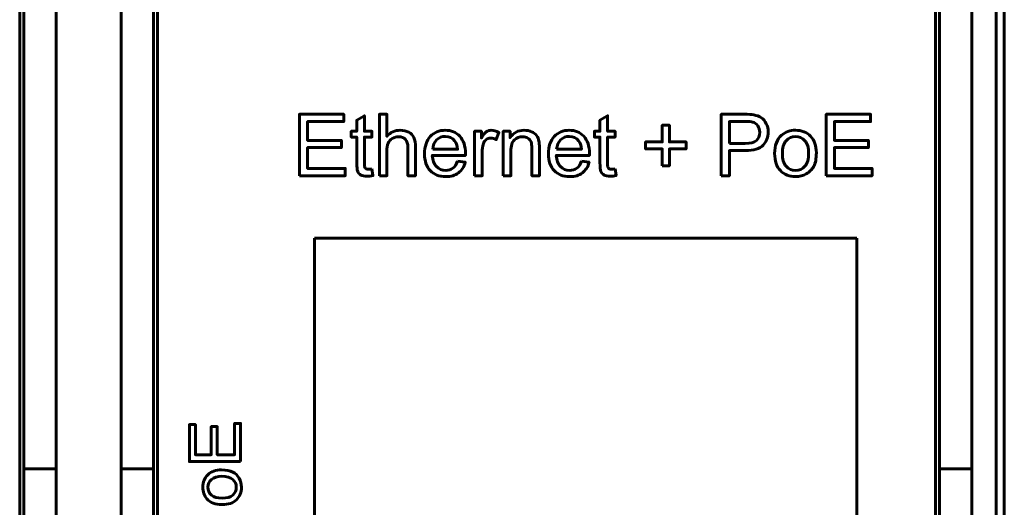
# Model space of a CAD drawing. Header units: millimetres. Extents: x -13 to 39, y -19 to 89.
# Tile 6 of 15: x 15 to 39, y 24 to 36. Entities that reach past the tile are written whole.
import ezdxf

# ---------------------------------------------------------------- set-up
doc = ezdxf.new("R2010")
doc.units = ezdxf.units.MM
doc.linetypes.add('K5LT_BASIC', pattern=[0])

msp = doc.modelspace()

# ---------------------------------------------------------------- linework, layer by layer
at = {"color": 150, "linetype": 'K5LT_BASIC', "lineweight": 60, "true_color": 0x0080ff}
for p, q in [((38.739, 61.118), (38.739, 8.557)), ((38.939, 61.118), (38.939, 8.557)), ((14.639, 22.438), (14.639, 47.238)), ((18.039, 22.438), (18.039, 47.238)), ((37.239, 22.438), (37.239, 47.238)), ((14.739, 44.413), (14.739, 25.262)), ((15.539, 25.262), (15.539, 44.413)), ((17.139, 25.262), (17.139, 44.413)), ((17.939, 44.413), (17.939, 25.262)), ((37.339, 44.413), (37.339, 25.262)), ((38.139, 25.262), (38.139, 44.413)), ((21.918, 14.246), (21.918, 30.956)), ((21.918, 30.956), (35.301, 30.956)), ((35.301, 30.956), (35.301, 14.246)), ((15.539, 25.262), (14.739, 25.262)), ((14.739, 23.338), (14.739, 25.262)), ((15.539, 23.645), (15.539, 25.262)), ((17.139, 23.645), (17.139, 25.262)), ((17.939, 25.262), (17.139, 25.262)), ((17.939, 25.262), (17.939, 23.338)), ((37.339, 25.262), (37.339, 23.338)), ((38.139, 25.262), (37.339, 25.262)), ((38.139, 23.645), (38.139, 25.262))]:
    msp.add_line(p, q, dxfattribs=at)
for points, knots in [([(21.543, 32.499), (21.543, 32.499), (21.543, 34.015), (21.543, 34.015), (22.637, 34.015), (22.637, 34.015), (22.637, 33.837), (22.637, 33.837), (21.744, 33.837), (21.744, 33.837), (21.744, 33.371), (21.744, 33.371), (22.58, 33.371), (22.58, 33.371), (22.58, 33.193), (22.58, 33.193), (21.744, 33.193), (21.744, 33.193), (21.744, 32.677), (21.744, 32.677), (22.673, 32.677), (22.673, 32.677), (22.673, 32.499), (22.673, 32.499), (21.543, 32.499), (21.543, 32.499)], [0, 0, 0, 0, 0.083333, 0.083333, 0.166667, 0.166667, 0.25, 0.25, 0.333333, 0.333333, 0.416667, 0.416667, 0.5, 0.5, 0.583333, 0.583333, 0.666667, 0.666667, 0.75, 0.75, 0.833333, 0.833333, 0.916667, 0.916667, 1, 1, 1, 1]), ([(23.331, 32.665), (23.331, 32.665), (23.357, 32.501), (23.357, 32.501), (23.304, 32.49), (23.257, 32.484), (23.216, 32.484), (23.149, 32.484), (23.097, 32.495), (23.059, 32.516), (23.022, 32.538), (22.996, 32.566), (22.981, 32.601), (22.966, 32.635), (22.959, 32.709), (22.959, 32.821), (22.959, 32.821), (22.959, 33.454), (22.959, 33.454), (22.821, 33.454), (22.821, 33.454), (22.821, 33.598), (22.821, 33.598), (22.959, 33.598), (22.959, 33.598), (22.959, 33.869), (22.959, 33.869), (23.145, 33.981), (23.145, 33.981), (23.145, 33.598), (23.145, 33.598), (23.331, 33.598), (23.331, 33.598), (23.331, 33.454), (23.331, 33.454), (23.145, 33.454), (23.145, 33.454), (23.145, 32.81), (23.145, 32.81), (23.145, 32.757), (23.148, 32.723), (23.155, 32.707), (23.161, 32.692), (23.172, 32.68), (23.187, 32.671), (23.201, 32.662), (23.222, 32.658), (23.25, 32.658), (23.27, 32.658), (23.298, 32.66), (23.331, 32.665)], [0, 0, 0, 0, 0.05, 0.05, 0.05, 0.1, 0.1, 0.1, 0.15, 0.15, 0.15, 0.2, 0.2, 0.2, 0.25, 0.25, 0.25, 0.3, 0.3, 0.35, 0.35, 0.4, 0.4, 0.45, 0.45, 0.5, 0.5, 0.55, 0.55, 0.6, 0.6, 0.65, 0.65, 0.7, 0.7, 0.75, 0.75, 0.8, 0.8, 0.8, 0.85, 0.85, 0.85, 0.9, 0.9, 0.9, 0.95, 0.95, 0.95, 1, 1, 1, 1]), ([(23.515, 32.499), (23.515, 32.499), (23.515, 34.015), (23.515, 34.015), (23.701, 34.015), (23.701, 34.015), (23.701, 33.469), (23.701, 33.469), (23.788, 33.57), (23.897, 33.621), (24.029, 33.621), (24.109, 33.621), (24.18, 33.605), (24.24, 33.573), (24.299, 33.541), (24.342, 33.497), (24.368, 33.44), (24.393, 33.384), (24.406, 33.302), (24.406, 33.194), (24.406, 33.194), (24.406, 32.499), (24.406, 32.499), (24.22, 32.499), (24.22, 32.499), (24.22, 33.194), (24.22, 33.194), (24.22, 33.286), (24.2, 33.354), (24.16, 33.396), (24.12, 33.439), (24.063, 33.46), (23.99, 33.46), (23.935, 33.46), (23.884, 33.446), (23.835, 33.417), (23.787, 33.389), (23.753, 33.35), (23.732, 33.301), (23.711, 33.252), (23.701, 33.185), (23.701, 33.099), (23.701, 33.099), (23.701, 32.499), (23.701, 32.499), (23.515, 32.499), (23.515, 32.499)], [0, 0, 0, 0, 0.058824, 0.058824, 0.117647, 0.117647, 0.176471, 0.176471, 0.176471, 0.235294, 0.235294, 0.235294, 0.294118, 0.294118, 0.294118, 0.352941, 0.352941, 0.352941, 0.411765, 0.411765, 0.411765, 0.470588, 0.470588, 0.529412, 0.529412, 0.588235, 0.588235, 0.588235, 0.647059, 0.647059, 0.647059, 0.705882, 0.705882, 0.705882, 0.764706, 0.764706, 0.764706, 0.823529, 0.823529, 0.823529, 0.882353, 0.882353, 0.882353, 0.941176, 0.941176, 1, 1, 1, 1]), ([(29.333, 32.665), (29.333, 32.665), (29.358, 32.501), (29.358, 32.501), (29.306, 32.49), (29.259, 32.484), (29.218, 32.484), (29.151, 32.484), (29.099, 32.495), (29.061, 32.516), (29.024, 32.538), (28.998, 32.566), (28.983, 32.601), (28.968, 32.635), (28.96, 32.709), (28.96, 32.821), (28.96, 32.821), (28.96, 33.454), (28.96, 33.454), (28.823, 33.454), (28.823, 33.454), (28.823, 33.598), (28.823, 33.598), (28.96, 33.598), (28.96, 33.598), (28.96, 33.869), (28.96, 33.869), (29.147, 33.981), (29.147, 33.981), (29.147, 33.598), (29.147, 33.598), (29.333, 33.598), (29.333, 33.598), (29.333, 33.454), (29.333, 33.454), (29.147, 33.454), (29.147, 33.454), (29.147, 32.81), (29.147, 32.81), (29.147, 32.757), (29.15, 32.723), (29.157, 32.707), (29.163, 32.692), (29.173, 32.68), (29.188, 32.671), (29.203, 32.662), (29.224, 32.658), (29.252, 32.658), (29.272, 32.658), (29.299, 32.66), (29.333, 32.665)], [0, 0, 0, 0, 0.05, 0.05, 0.05, 0.1, 0.1, 0.1, 0.15, 0.15, 0.15, 0.2, 0.2, 0.2, 0.25, 0.25, 0.25, 0.3, 0.3, 0.35, 0.35, 0.4, 0.4, 0.45, 0.45, 0.5, 0.5, 0.55, 0.55, 0.6, 0.6, 0.65, 0.65, 0.7, 0.7, 0.75, 0.75, 0.8, 0.8, 0.8, 0.85, 0.85, 0.85, 0.9, 0.9, 0.9, 0.95, 0.95, 0.95, 1, 1, 1, 1]), ([(31.952, 32.499), (31.952, 32.499), (31.952, 34.015), (31.952, 34.015), (32.525, 34.015), (32.525, 34.015), (32.625, 34.015), (32.702, 34.01), (32.755, 34), (32.83, 33.988), (32.892, 33.964), (32.943, 33.929), (32.993, 33.895), (33.034, 33.846), (33.064, 33.783), (33.095, 33.721), (33.11, 33.652), (33.11, 33.577), (33.11, 33.449), (33.069, 33.34), (32.987, 33.251), (32.905, 33.161), (32.757, 33.117), (32.542, 33.117), (32.542, 33.117), (32.154, 33.117), (32.154, 33.117), (32.154, 32.499), (32.154, 32.499), (31.952, 32.499), (31.952, 32.499)], [0, 0, 0, 0, 0.090909, 0.090909, 0.181818, 0.181818, 0.181818, 0.272727, 0.272727, 0.272727, 0.363636, 0.363636, 0.363636, 0.454545, 0.454545, 0.454545, 0.545455, 0.545455, 0.545455, 0.636364, 0.636364, 0.636364, 0.727273, 0.727273, 0.727273, 0.818182, 0.818182, 0.909091, 0.909091, 1, 1, 1, 1]), ([(32.154, 33.295), (32.154, 33.295), (32.545, 33.295), (32.545, 33.295), (32.675, 33.295), (32.767, 33.319), (32.821, 33.367), (32.876, 33.415), (32.903, 33.483), (32.903, 33.571), (32.903, 33.634), (32.887, 33.689), (32.855, 33.734), (32.823, 33.779), (32.78, 33.809), (32.728, 33.823), (32.694, 33.832), (32.632, 33.837), (32.541, 33.837), (32.541, 33.837), (32.154, 33.837), (32.154, 33.837), (32.154, 33.295), (32.154, 33.295)], [0, 0, 0, 0, 0.125, 0.125, 0.125, 0.25, 0.25, 0.25, 0.375, 0.375, 0.375, 0.5, 0.5, 0.5, 0.625, 0.625, 0.625, 0.75, 0.75, 0.75, 0.875, 0.875, 1, 1, 1, 1]), ([(34.546, 32.499), (34.546, 32.499), (34.546, 34.015), (34.546, 34.015), (35.64, 34.015), (35.64, 34.015), (35.64, 33.837), (35.64, 33.837), (34.747, 33.837), (34.747, 33.837), (34.747, 33.371), (34.747, 33.371), (35.583, 33.371), (35.583, 33.371), (35.583, 33.193), (35.583, 33.193), (34.747, 33.193), (34.747, 33.193), (34.747, 32.677), (34.747, 32.677), (35.676, 32.677), (35.676, 32.677), (35.676, 32.499), (35.676, 32.499), (34.546, 32.499), (34.546, 32.499)], [0, 0, 0, 0, 0.083333, 0.083333, 0.166667, 0.166667, 0.25, 0.25, 0.333333, 0.333333, 0.416667, 0.416667, 0.5, 0.5, 0.583333, 0.583333, 0.666667, 0.666667, 0.75, 0.75, 0.833333, 0.833333, 0.916667, 0.916667, 1, 1, 1, 1]), ([(25.441, 32.855), (25.441, 32.855), (25.634, 32.829), (25.634, 32.829), (25.604, 32.717), (25.548, 32.63), (25.466, 32.568), (25.384, 32.507), (25.28, 32.476), (25.153, 32.476), (24.992, 32.476), (24.865, 32.525), (24.772, 32.624), (24.678, 32.722), (24.631, 32.861), (24.631, 33.039), (24.631, 33.223), (24.678, 33.366), (24.773, 33.468), (24.868, 33.57), (24.991, 33.621), (25.142, 33.621), (25.289, 33.621), (25.408, 33.571), (25.501, 33.471), (25.594, 33.371), (25.64, 33.231), (25.64, 33.05), (25.64, 33.039), (25.64, 33.022), (25.639, 33.001), (25.639, 33.001), (24.821, 33.001), (24.821, 33.001), (24.828, 32.88), (24.862, 32.788), (24.924, 32.724), (24.985, 32.66), (25.061, 32.628), (25.153, 32.628), (25.221, 32.628), (25.279, 32.646), (25.327, 32.682), (25.375, 32.718), (25.413, 32.776), (25.441, 32.855)], [0, 0, 0, 0, 0.066667, 0.066667, 0.066667, 0.133333, 0.133333, 0.133333, 0.2, 0.2, 0.2, 0.266667, 0.266667, 0.266667, 0.333333, 0.333333, 0.333333, 0.4, 0.4, 0.4, 0.466667, 0.466667, 0.466667, 0.533333, 0.533333, 0.533333, 0.6, 0.6, 0.6, 0.666667, 0.666667, 0.666667, 0.733333, 0.733333, 0.733333, 0.8, 0.8, 0.8, 0.866667, 0.866667, 0.866667, 0.933333, 0.933333, 0.933333, 1, 1, 1, 1]), ([(25.867, 32.499), (25.867, 32.499), (25.867, 33.598), (25.867, 33.598), (26.034, 33.598), (26.034, 33.598), (26.034, 33.429), (26.034, 33.429), (26.077, 33.507), (26.117, 33.559), (26.153, 33.583), (26.189, 33.608), (26.229, 33.621), (26.273, 33.621), (26.335, 33.621), (26.399, 33.601), (26.464, 33.562), (26.464, 33.562), (26.398, 33.39), (26.398, 33.39), (26.353, 33.415), (26.308, 33.428), (26.262, 33.428), (26.222, 33.428), (26.185, 33.416), (26.153, 33.391), (26.121, 33.367), (26.098, 33.333), (26.085, 33.29), (26.064, 33.224), (26.054, 33.152), (26.054, 33.073), (26.054, 33.073), (26.054, 32.499), (26.054, 32.499), (25.867, 32.499), (25.867, 32.499)], [0, 0, 0, 0, 0.076923, 0.076923, 0.153846, 0.153846, 0.230769, 0.230769, 0.230769, 0.307692, 0.307692, 0.307692, 0.384615, 0.384615, 0.384615, 0.461538, 0.461538, 0.461538, 0.538462, 0.538462, 0.538462, 0.615385, 0.615385, 0.615385, 0.692308, 0.692308, 0.692308, 0.769231, 0.769231, 0.769231, 0.846154, 0.846154, 0.846154, 0.923077, 0.923077, 1, 1, 1, 1]), ([(26.574, 32.499), (26.574, 32.499), (26.574, 33.598), (26.574, 33.598), (26.741, 33.598), (26.741, 33.598), (26.741, 33.442), (26.741, 33.442), (26.822, 33.561), (26.938, 33.621), (27.09, 33.621), (27.157, 33.621), (27.217, 33.609), (27.273, 33.585), (27.328, 33.562), (27.37, 33.53), (27.397, 33.492), (27.425, 33.453), (27.444, 33.407), (27.455, 33.354), (27.462, 33.32), (27.465, 33.26), (27.465, 33.173), (27.465, 33.173), (27.465, 32.499), (27.465, 32.499), (27.279, 32.499), (27.279, 32.499), (27.279, 33.166), (27.279, 33.166), (27.279, 33.242), (27.272, 33.299), (27.258, 33.336), (27.243, 33.374), (27.217, 33.404), (27.181, 33.426), (27.144, 33.449), (27.101, 33.46), (27.051, 33.46), (26.972, 33.46), (26.904, 33.435), (26.847, 33.384), (26.789, 33.334), (26.761, 33.239), (26.761, 33.098), (26.761, 33.098), (26.761, 32.499), (26.761, 32.499), (26.574, 32.499), (26.574, 32.499)], [0, 0, 0, 0, 0.055556, 0.055556, 0.111111, 0.111111, 0.166667, 0.166667, 0.166667, 0.222222, 0.222222, 0.222222, 0.277778, 0.277778, 0.277778, 0.333333, 0.333333, 0.333333, 0.388889, 0.388889, 0.388889, 0.444444, 0.444444, 0.444444, 0.5, 0.5, 0.555556, 0.555556, 0.611111, 0.611111, 0.611111, 0.666667, 0.666667, 0.666667, 0.722222, 0.722222, 0.722222, 0.777778, 0.777778, 0.777778, 0.833333, 0.833333, 0.833333, 0.888889, 0.888889, 0.888889, 0.944444, 0.944444, 1, 1, 1, 1]), ([(28.501, 32.855), (28.501, 32.855), (28.693, 32.829), (28.693, 32.829), (28.663, 32.717), (28.607, 32.63), (28.525, 32.568), (28.444, 32.507), (28.339, 32.476), (28.212, 32.476), (28.052, 32.476), (27.925, 32.525), (27.831, 32.624), (27.737, 32.722), (27.69, 32.861), (27.69, 33.039), (27.69, 33.223), (27.737, 33.366), (27.832, 33.468), (27.927, 33.57), (28.05, 33.621), (28.202, 33.621), (28.348, 33.621), (28.468, 33.571), (28.56, 33.471), (28.653, 33.371), (28.7, 33.231), (28.7, 33.05), (28.7, 33.039), (28.699, 33.022), (28.699, 33.001), (28.699, 33.001), (27.881, 33.001), (27.881, 33.001), (27.888, 32.88), (27.921, 32.788), (27.983, 32.724), (28.044, 32.66), (28.12, 32.628), (28.212, 32.628), (28.28, 32.628), (28.338, 32.646), (28.386, 32.682), (28.434, 32.718), (28.473, 32.776), (28.501, 32.855)], [0, 0, 0, 0, 0.066667, 0.066667, 0.066667, 0.133333, 0.133333, 0.133333, 0.2, 0.2, 0.2, 0.266667, 0.266667, 0.266667, 0.333333, 0.333333, 0.333333, 0.4, 0.4, 0.4, 0.466667, 0.466667, 0.466667, 0.533333, 0.533333, 0.533333, 0.6, 0.6, 0.6, 0.666667, 0.666667, 0.666667, 0.733333, 0.733333, 0.733333, 0.8, 0.8, 0.8, 0.866667, 0.866667, 0.866667, 0.933333, 0.933333, 0.933333, 1, 1, 1, 1]), ([(30.496, 32.744), (30.496, 32.744), (30.496, 33.159), (30.496, 33.159), (30.084, 33.159), (30.084, 33.159), (30.084, 33.333), (30.084, 33.333), (30.496, 33.333), (30.496, 33.333), (30.496, 33.746), (30.496, 33.746), (30.672, 33.746), (30.672, 33.746), (30.672, 33.333), (30.672, 33.333), (31.085, 33.333), (31.085, 33.333), (31.085, 33.159), (31.085, 33.159), (30.672, 33.159), (30.672, 33.159), (30.672, 32.744), (30.672, 32.744), (30.496, 32.744), (30.496, 32.744)], [0, 0, 0, 0, 0.083333, 0.083333, 0.166667, 0.166667, 0.25, 0.25, 0.333333, 0.333333, 0.416667, 0.416667, 0.5, 0.5, 0.583333, 0.583333, 0.666667, 0.666667, 0.75, 0.75, 0.833333, 0.833333, 0.916667, 0.916667, 1, 1, 1, 1]), ([(33.271, 33.048), (33.271, 33.251), (33.328, 33.401), (33.441, 33.499), (33.535, 33.58), (33.65, 33.621), (33.786, 33.621), (33.937, 33.621), (34.06, 33.571), (34.156, 33.473), (34.252, 33.374), (34.3, 33.238), (34.3, 33.064), (34.3, 32.923), (34.279, 32.812), (34.236, 32.731), (34.194, 32.65), (34.132, 32.587), (34.051, 32.543), (33.97, 32.498), (33.882, 32.476), (33.786, 32.476), (33.632, 32.476), (33.508, 32.525), (33.318, 32.722), (33.271, 32.863), (33.271, 33.048)], [0, 0, 0, 0, 0.111111, 0.111111, 0.111111, 0.222222, 0.222222, 0.222222, 0.333333, 0.333333, 0.333333, 0.444444, 0.444444, 0.444444, 0.555556, 0.555556, 0.555556, 0.666667, 0.666667, 0.666667, 0.777778, 0.777778, 0.777778, 0.888889, 0.888889, 1, 1, 1, 1]), ([(24.832, 33.153), (24.832, 33.153), (25.444, 33.153), (25.444, 33.153), (25.435, 33.245), (25.412, 33.315), (25.373, 33.361), (25.314, 33.432), (25.238, 33.468), (25.143, 33.468), (25.058, 33.468), (24.986, 33.44), (24.928, 33.383), (24.87, 33.326), (24.838, 33.249), (24.832, 33.153)], [0, 0, 0, 0, 0.2, 0.2, 0.2, 0.4, 0.4, 0.4, 0.6, 0.6, 0.6, 0.8, 0.8, 0.8, 1, 1, 1, 1]), ([(27.891, 33.153), (27.891, 33.153), (28.503, 33.153), (28.503, 33.153), (28.495, 33.245), (28.471, 33.315), (28.433, 33.361), (28.374, 33.432), (28.297, 33.468), (28.203, 33.468), (28.117, 33.468), (28.046, 33.44), (27.987, 33.383), (27.93, 33.326), (27.898, 33.249), (27.891, 33.153)], [0, 0, 0, 0, 0.2, 0.2, 0.2, 0.4, 0.4, 0.4, 0.6, 0.6, 0.6, 0.8, 0.8, 0.8, 1, 1, 1, 1]), ([(33.462, 33.048), (33.462, 32.907), (33.492, 32.802), (33.554, 32.733), (33.615, 32.663), (33.693, 32.628), (33.786, 32.628), (33.879, 32.628), (33.956, 32.663), (34.017, 32.733), (34.079, 32.803), (34.109, 32.91), (34.109, 33.054), (34.109, 33.189), (34.078, 33.292), (34.017, 33.362), (33.955, 33.431), (33.878, 33.466), (33.786, 33.466), (33.693, 33.466), (33.615, 33.432), (33.554, 33.362), (33.492, 33.293), (33.462, 33.188), (33.462, 33.048)], [0, 0, 0, 0, 0.125, 0.125, 0.125, 0.25, 0.25, 0.25, 0.375, 0.375, 0.375, 0.5, 0.5, 0.5, 0.625, 0.625, 0.625, 0.75, 0.75, 0.75, 0.875, 0.875, 0.875, 1, 1, 1, 1]), ([(20.092, 25.44), (20.092, 25.44), (18.829, 25.44), (18.829, 25.44), (18.829, 26.352), (18.829, 26.352), (18.977, 26.352), (18.977, 26.352), (18.977, 25.607), (18.977, 25.607), (19.365, 25.607), (19.365, 25.607), (19.365, 26.304), (19.365, 26.304), (19.513, 26.304), (19.513, 26.304), (19.513, 25.607), (19.513, 25.607), (19.944, 25.607), (19.944, 25.607), (19.944, 26.382), (19.944, 26.382), (20.092, 26.382), (20.092, 26.382), (20.092, 25.44), (20.092, 25.44)], [0, 0, 0, 0, 0.083333, 0.083333, 0.166667, 0.166667, 0.25, 0.25, 0.333333, 0.333333, 0.416667, 0.416667, 0.5, 0.5, 0.583333, 0.583333, 0.666667, 0.666667, 0.75, 0.75, 0.833333, 0.833333, 0.916667, 0.916667, 1, 1, 1, 1]), ([(19.634, 24.378), (19.465, 24.378), (19.34, 24.425), (19.259, 24.519), (19.191, 24.598), (19.157, 24.694), (19.157, 24.807), (19.157, 24.932), (19.198, 25.035), (19.281, 25.115), (19.363, 25.195), (19.476, 25.235), (19.621, 25.235), (19.739, 25.235), (19.831, 25.217), (19.899, 25.182), (19.966, 25.147), (20.018, 25.095), (20.055, 25.028), (20.093, 24.96), (20.111, 24.887), (20.111, 24.807), (20.111, 24.679), (20.07, 24.575), (19.906, 24.417), (19.788, 24.378), (19.634, 24.378)], [0, 0, 0, 0, 0.111111, 0.111111, 0.111111, 0.222222, 0.222222, 0.222222, 0.333333, 0.333333, 0.333333, 0.444444, 0.444444, 0.444444, 0.555556, 0.555556, 0.555556, 0.666667, 0.666667, 0.666667, 0.777778, 0.777778, 0.777778, 0.888889, 0.888889, 1, 1, 1, 1]), ([(19.635, 24.536), (19.752, 24.536), (19.839, 24.562), (19.897, 24.613), (19.955, 24.665), (19.984, 24.729), (19.984, 24.807), (19.984, 24.884), (19.955, 24.948), (19.897, 24.999), (19.838, 25.051), (19.749, 25.076), (19.63, 25.076), (19.517, 25.076), (19.431, 25.05), (19.373, 24.999), (19.315, 24.947), (19.286, 24.883), (19.286, 24.807), (19.286, 24.729), (19.315, 24.665), (19.373, 24.613), (19.43, 24.562), (19.518, 24.536), (19.635, 24.536)], [0, 0, 0, 0, 0.125, 0.125, 0.125, 0.25, 0.25, 0.25, 0.375, 0.375, 0.375, 0.5, 0.5, 0.5, 0.625, 0.625, 0.625, 0.75, 0.75, 0.75, 0.875, 0.875, 0.875, 1, 1, 1, 1])]:
    msp.add_open_spline(points, degree=3, knots=knots, dxfattribs=at)

doc.saveas('drawing.dxf')
